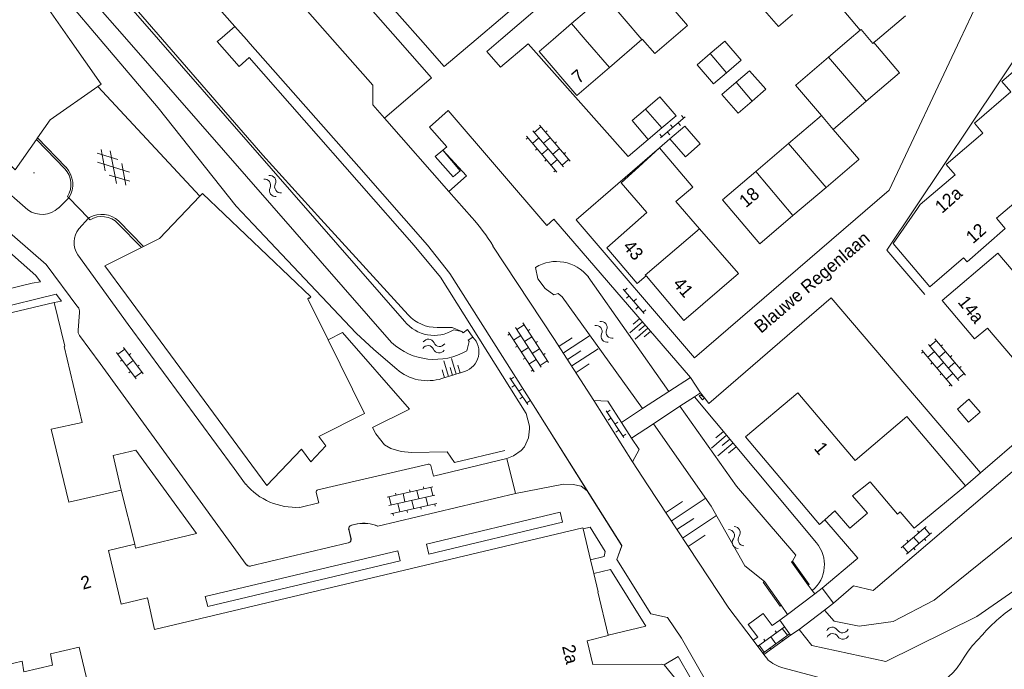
# Model space of a CAD drawing. Header units: metres. Extents: x 86385 to 87348, y 451052 to 451596.
# Tile 20 of 25: x 87032 to 87170, y 451162 to 451253. Entities that reach past the tile are written whole.
import ezdxf

# ---------------------------------------------------------------- set-up
doc = ezdxf.new("R2010")
doc.units = ezdxf.units.M
doc.linetypes.add('RI-HWA', pattern=[7.4, 5, -2.4])
doc.linetypes.add('RI-VWA', pattern=[11, 5, -3, 0, -3])
for name, color, linetype, lineweight in [('B-WE-RI-HWA_TRANSPORTLEIDING-G', 150, 'RI-HWA', 18), ('B-WE-RI-VWA_TRANSPORTLEIDING-G', 20, 'RI-VWA', 18), ('bijgebouw', 8, 'Continuous', 0), ('dakrand', 8, 'Continuous', 0), ('gesloten verharding 6', 8, 'Continuous', 0), ('hoofdgebouw', 8, 'Continuous', 0), ('huisnummer', 8, 'Continuous', 0), ('insteek sloot', 8, 'Continuous', 0), ('kant gesloten verharding', 8, 'Continuous', 0), ('kant open verharding', 8, 'Continuous', 0), ('kant verharding', 8, 'Continuous', 0), ('kant water (FD)', 8, 'Continuous', 0), ('kunstwerk', 8, 'Continuous', 0), ('muur', 8, 'Continuous', 0), ('open verharding 2', 8, 'Continuous', 0), ('open verharding 4', 8, 'Continuous', 0), ('open verharding 6', 8, 'Continuous', 0), ('overig lijnvormig object', 8, 'Continuous', 0), ('overig opstal', 8, 'Continuous', 0), ('straatnaam', 8, 'Continuous', 0), ('talud', 8, 'Continuous', 0), ('tussenmuur', 8, 'Continuous', 0), ('walbescherming', 8, 'Continuous', 0), ('water', 8, 'Continuous', 0)]:
    doc.layers.add(name, color=color, linetype=linetype, lineweight=lineweight)
doc.styles.add('Style-WORKING', font='WORKING.shx')

# ---------------------------------------------------------------- blocks, each defined once
blk = doc.blocks.new('OVTP6')
at = {"layer": 'open verharding 6', "color": 7, "linetype": 'Continuous', "lineweight": 0}
for p, q in [((0, 0), (4.5, 0)), ((0.25, 0), (0.25, 0.5)), ((1.25, 0), (1.25, -0.5)), ((2.25, 0), (2.25, 0.5)), ((3.25, 0), (3.25, -0.5)), ((4.25, 0), (4.25, 0.5))]:
    blk.add_line(p, q, dxfattribs=at)
blk = doc.blocks.new('TA')
at = {"layer": 'talud', "color": 7, "linetype": 'Continuous', "lineweight": 0}
for p, q in [((-0.5, 0), (-0.5, -0.5)), ((-0.25, 0), (-0.25, -1)), ((0, 0), (0, -0.5)), ((0.25, 0), (0.25, -1)), ((0.5, 0), (0.5, -0.5))]:
    blk.add_line(p, q, dxfattribs=at)
blk = doc.blocks.new('WA')
at = {"layer": 'water', "color": 7, "linetype": 'Continuous', "lineweight": 0}
for centre, start, end in [((0.73, 0), 28.0724, 151.9274), ((2.23, 0.8), 208.0724, 331.9274), ((0.73, -0.9), 28.0724, 151.9274), ((2.23, -0.1), 208.0724, 331.9274)]:
    blk.add_arc(centre, 0.85, start, end, dxfattribs=at)
blk = doc.blocks.new('OV2')
at = {"layer": 'open verharding 2', "color": 7, "linetype": 'Continuous', "lineweight": 0}
for p, q in [((0.27, -2.31), (0.27, 2.29)), ((0.27, 1.99), (1.47, 1.99)), ((1.47, -2.31), (1.47, 2.29)), ((-0.03, 0.99), (0.27, 0.99)), ((1.77, 0.99), (1.47, 0.99)), ((-0.03, -1.01), (0.27, -1.01)), ((0.27, -0.01), (1.47, -0.01)), ((1.77, -1.01), (1.47, -1.01)), ((0.27, -2.01), (1.47, -2.01))]:
    blk.add_line(p, q, dxfattribs=at)
blk = doc.blocks.new('OVTP4')
at = {"layer": 'open verharding 4', "color": 7, "linetype": 'Continuous', "lineweight": 0}
for p, q in [((1.3, 1.5), (1.3, 1.2)), ((3.3, 1.5), (3.3, 1.2)), ((5.3, 1.5), (5.3, 1.2)), ((0, 1.2), (6.6, 1.2)), ((0, 0), (6.6, 0)), ((0.3, 1.2), (0.3, 0)), ((1.3, 0), (1.3, -1.2)), ((2.3, 1.2), (2.3, 0)), ((3.3, 0), (3.3, -1.2)), ((4.3, 1.2), (4.3, 0)), ((5.3, 0), (5.3, -1.2)), ((6.3, 1.2), (6.3, 0)), ((0, -1.2), (6.6, -1.2)), ((0.3, -1.2), (0.3, -1.5)), ((2.3, -1.2), (2.3, -1.5)), ((4.3, -1.2), (4.3, -1.5)), ((6.3, -1.2), (6.3, -1.5))]:
    blk.add_line(p, q, dxfattribs=at)
blk = doc.blocks.new('GVTP6')
at = {"layer": 'gesloten verharding 6', "color": 7, "linetype": 'Continuous', "lineweight": 0}
for p, q in [((0, -0.4), (2.6, 1.2)), ((0, 0.4), (2.6, -1.2)), ((1, -1.2), (5, 1.2)), ((1, 1.2), (5, -1.2)), ((3.4, 1.2), (6, -0.4)), ((3.4, -1.2), (6, 0.4))]:
    blk.add_line(p, q, dxfattribs=at)
blk = doc.blocks.new('A$Cf75df683')
at = {"layer": 'bijgebouw', "linetype": 'Continuous', "lineweight": 13}
for p, q in [((87130.76, 451245.35), (87132.83, 451247.12)), ((87134.37, 451241.39), (87136.26, 451243.03)), ((87119.8, 451236.03), (87121.71, 451237.64))]:
    blk.add_line(p, q, dxfattribs=at)
at = {"layer": 'bijgebouw', "linetype": 'Continuous', "lineweight": 13, "flags": 128}
for points in [[(87137.75, 451256.16), (87135.77, 451254.45), (87138.05, 451251.8), (87140.01, 451253.5)], [(87132.83, 451247.12), (87130.56, 451249.77), (87128.51, 451248.02)], [(87128.51, 451248.02), (87126.68, 451246.46), (87128.94, 451243.8), (87130.76, 451245.35)], [(87136.26, 451243.03), (87134.01, 451245.64), (87132.12, 451244.01)], [(87132.12, 451244.01), (87130.13, 451242.29), (87132.39, 451239.68), (87134.37, 451241.39)], [(87121.71, 451237.64), (87123.71, 451239.32), (87121.45, 451241.98), (87119.44, 451240.27)], [(87119.44, 451240.27), (87117.56, 451238.66), (87119.8, 451236.03)], [(87122.86, 451236.09), (87124.93, 451237.88), (87127.1, 451235.4), (87125.04, 451233.6), (87122.86, 451236.09)]]:
    blk.add_lwpolyline(points, dxfattribs=at)
at = {"layer": 'dakrand', "linetype": 'Continuous', "lineweight": 0}
blk.add_line((87119, 451250.04), (87119.03, 451250), dxfattribs=at)
at = {"layer": 'dakrand', "linetype": 'Continuous', "lineweight": 0, "flags": 128}
for points in [[(87123.05, 451250), (87125.3, 451251.94), (87123.57, 451253.96)], [(87119.03, 451250), (87120.74, 451248.02), (87123.05, 451250)]]:
    blk.add_lwpolyline(points, dxfattribs=at)
at = {"layer": 'hoofdgebouw', "linetype": 'Continuous', "lineweight": 13}
for p, q in [((87113.7, 451256.15), (87109.1, 451252.22)), ((87151.91, 451250), (87155.8, 451253.32)), ((87109.1, 451252.22), (87106.51, 451250)), ((87149.48, 451251.31), (87147.95, 451250)), ((87114.4, 451246.1), (87118.94, 451249.99)), ((87118.94, 451249.99), (87118.95, 451250)), ((87118.95, 451250), (87119, 451250.04)), ((87147.95, 451250), (87145.07, 451247.55)), ((87151.39, 451249.56), (87151.91, 451250)), ((87145.07, 451247.55), (87140.46, 451243.62)), ((87034.37, 451236.24), (87034.21, 451236.01)), ((87139.46, 451235.45), (87134.87, 451231.53)), ((87144.7, 451229.32), (87149.28, 451233.23)), ((87140.08, 451225.39), (87144.7, 451229.32)), ((87049.2, 451221.03), (87048.94, 451220.9)), ((87119.54, 451216.91), (87119.57, 451216.88)), ((87036.7, 451213.23), (87028.45, 451211.28)), ((87036.7, 451213.23), (87038.18, 451207.09)), ((87047.97, 451179.4), (87046.05, 451186.99)), ((87110.72, 451181.55), (87111.75, 451177.22)), ((87111.75, 451177.22), (87112.2, 451175.34))]:
    blk.add_line(p, q, dxfattribs=at)
at = {"layer": 'hoofdgebouw', "linetype": 'Continuous', "lineweight": 13, "flags": 128}
for points in [[(87038.89, 451250), (87028.72, 451264.52), (87028.47, 451264.34), (87028.95, 451263.66), (87027.95, 451262.6), (87016.23, 451270.78), (87010.68, 451264.36), (87005.61, 451259.95)], [(87150.56, 451259.45), (87145.92, 451255.49), (87149.48, 451251.31)], [(87034.21, 451236.01), (87031.24, 451231.78), (87015.26, 451247.7), (87014.75, 451247.19), (87014.82, 451247.1), (87014.58, 451246.88), (87011.87, 451250)], [(87042.82, 451243.44), (87043.27, 451243.75), (87038.89, 451250)], [(87106.51, 451250), (87104.54, 451248.31), (87109.81, 451242.16), (87114.4, 451246.1)], [(87150.33, 451241.36), (87154.98, 451245.34), (87151.39, 451249.56)], [(87173.37, 451250), (87173.2, 451249.86), (87174.4, 451248.45), (87169.32, 451244.14), (87170.58, 451242.66), (87165.46, 451238.31), (87166.65, 451236.91), (87161.5, 451232.53), (87162.76, 451231.05), (87157.88, 451226.91), (87157.49, 451226.35), (87154.08, 451221.49), (87159.25, 451215.4), (87163.96, 451219.46), (87164.47, 451218.91), (87169.79, 451223.58), (87168.56, 451225.03), (87173.68, 451229.37), (87172.49, 451230.77), (87177.49, 451235.02), (87176.26, 451236.46), (87181.38, 451240.8), (87180.15, 451242.26), (87189.27, 451250)], [(87140.46, 451243.62), (87140.45, 451243.6), (87144.06, 451239.37), (87139.46, 451235.45)], [(87042.82, 451243.44), (87036.14, 451238.76), (87034.37, 451236.24)], [(87149.28, 451233.23), (87149.29, 451233.24), (87145.72, 451237.43), (87150.33, 451241.36)], [(87121.41, 451234.84), (87118.49, 451232.2), (87116.03, 451229.95), (87119.65, 451225.81), (87114.02, 451220.88), (87118.27, 451215.86), (87119.53, 451216.93)], [(87127, 451223.54), (87123.69, 451227.35), (87126.05, 451229.35), (87121.41, 451234.84)], [(87134.87, 451231.53), (87130.23, 451227.58), (87135.46, 451221.44), (87140.08, 451225.39)], [(87075.03, 451207.99), (87072.19, 451213.72), (87072.33, 451213.86), (87072.4, 451213.79), (87072.62, 451214.02), (87057.44, 451228.46), (87057.09, 451228.08)], [(87057.09, 451228.08), (87051.44, 451222.15), (87049.2, 451221.03)], [(87119.57, 451216.88), (87124.79, 451210.71), (87132.45, 451217.28), (87127, 451223.54)], [(87048.94, 451220.9), (87043.8, 451218.34), (87046.83, 451214.24), (87066.46, 451187.64), (87071.29, 451192.71), (87072.59, 451190.94), (87074.71, 451193.16), (87073.71, 451194.48), (87080.13, 451197.68), (87075.03, 451207.99)], [(87183.86, 451206.26), (87174.96, 451216.73), (87173.05, 451215.09), (87168.76, 451220.14), (87160.94, 451213.49), (87165.5, 451208.12), (87167.3, 451209.65), (87175.93, 451199.51), (87183.86, 451206.26)], [(87119.53, 451216.93), (87119.53, 451216.93), (87119.54, 451216.91)], [(87046.05, 451186.99), (87038.76, 451185.27), (87036.3, 451195.49), (87040.62, 451196.45), (87038.11, 451207.07), (87038.18, 451207.09)], [(87164.23, 451187.58), (87155.99, 451197.26), (87148.76, 451191.13), (87140.74, 451200.57), (87133.44, 451194.41), (87143.81, 451182.18), (87144.54, 451182.83)], [(87164.23, 451187.58), (87157.02, 451181.66), (87155.07, 451183.94), (87154.7, 451183.62), (87150.88, 451188.14), (87148.4, 451186.17), (87150.51, 451183.74), (87148.03, 451181.67), (87145.94, 451184.09), (87144.54, 451182.83)], [(87050.75, 451167.49), (87110.68, 451181.7), (87110.72, 451181.55)], [(87050.75, 451167.49), (87049.74, 451171.92), (87046.07, 451171.05), (87044.28, 451178.54), (87047.97, 451179.4)], [(87112.2, 451175.34), (87112.82, 451172.75), (87112.77, 451172.74), (87114.21, 451166.7)], [(87114.21, 451166.7), (87114.23, 451166.63), (87111.27, 451165.92), (87112.07, 451162.58), (87121.75, 451162.65), (87122.03, 451162.53), (87122.04, 451162.52)], [(87032.38, 451130.44), (87032.52, 451130.48), (87025.17, 451161.39), (87032.2, 451163.06), (87032.45, 451161.57), (87036.48, 451162.5), (87036.2, 451164.08), (87040.18, 451165.03)], [(87046.74, 451137.53), (87045.49, 451142.75), (87040.18, 451165.03)], [(87122.04, 451162.52), (87125.11, 451158.75), (87128.16, 451154.98), (87128.25, 451154.65), (87126.19, 451145.2), (87125.97, 451144.93), (87123.56, 451143.74)]]:
    blk.add_lwpolyline(points, dxfattribs=at)
at = {"layer": 'insteek sloot', "linetype": 'Continuous', "lineweight": 0}
for p, q in [((87086.25, 451211.47), (87074.01, 451224.87)), ((87090.96, 451202.58), (87094.13, 451203.58)), ((87143.36, 451179.6), (87126.3, 451200.03))]:
    blk.add_line(p, q, dxfattribs=at)
at = {"layer": 'insteek sloot', "linetype": 'Continuous', "lineweight": 0, "flags": 128}
for points in [[(87051.85, 451250), (87005.86, 451302.98), (87005.46, 451303.77), (87005.12, 451306.61)], [(87000, 451300.62), (87029.85, 451265.71), (87043.15, 451250)], [(87043.15, 451250), (87051.25, 451240.43), (87062.17, 451226.71), (87064.53, 451224.16)], [(87074.01, 451224.87), (87065.89, 451233.84), (87051.85, 451250)], [(87064.53, 451224.16), (87078.94, 451208.91), (87081.41, 451206.65), (87084.63, 451203.88)], [(87093.74, 451209.18), (87092.39, 451209.72), (87090.29, 451209.72)]]:
    blk.add_lwpolyline(points, dxfattribs=at)
at = {"layer": 'insteek sloot', "linetype": 'Continuous', "lineweight": 0}
for centre, radius, start, end in [((87090.24, 451215.13), 5.41, 222.4963, 270.5252), ((87093.24, 451206.33), 2.89, 287.915, 45.1152), ((87088.97, 451208.96), 6.68, 229.4852, 287.3736), ((87139.73, 451176.56), 4.74, 310.1227, 39.9178)]:
    blk.add_arc(centre, radius, start, end, dxfattribs=at)
at = {"layer": 'kant gesloten verharding', "linetype": 'Continuous', "lineweight": 0}
for p, q in [((87057.09, 451228.08), (87042.82, 451243.44)), ((87038.74, 451227.84), (87041.52, 451225.02))]:
    blk.add_line(p, q, dxfattribs=at)
at = {"layer": 'kant open verharding', "linetype": 'Continuous', "lineweight": 0}
for p, q in [((87059.86, 451250), (87061.98, 451251.84)), ((87033.02, 451226.17), (87022.27, 451235.48)), ((87038.74, 451227.84), (87037.3, 451226.43)), ((87040.16, 451223.53), (87041.52, 451225.02)), ((87040.25, 451211.84), (87040.05, 451209.37)), ((87104.06, 451198.37), (87111.29, 451186.9)), ((87100.04, 451191.4), (87101.23, 451186.52)), ((87073.61, 451187), (87089.06, 451190.61)), ((87101.23, 451186.52), (87082, 451181.92)), ((87078.3, 451182.09), (87079.09, 451182.25)), ((87078.33, 451182.06), (87079.12, 451182.24)), ((87078.22, 451180.2), (87077.91, 451181.49)), ((87078.25, 451180.22), (87077.95, 451181.47)), ((87064.09, 451176.35), (87077.83, 451179.62)), ((87136.02, 451163.97), (87134.5, 451165.97)), ((87136.55, 451163.27), (87136.02, 451163.97)), ((87164.61, 451164.46), (87164.03, 451163.62)), ((87152.14, 451158.56), (87138.67, 451162.14))]:
    blk.add_line(p, q, dxfattribs=at)
at = {"layer": 'kant open verharding', "linetype": 'Continuous', "lineweight": 0, "flags": 128}
for points in [[(87090.76, 451216.78), (87087.05, 451221.19), (87063.97, 451247.46), (87062.57, 451246.21), (87059.51, 451249.7), (87059.86, 451250)], [(87022.36, 451230), (87035.58, 451218.54), (87040.03, 451212.57)], [(87021.79, 451227.88), (87034.13, 451217.01), (87034.79, 451216.11), (87033.64, 451215.9), (87026.1, 451214.08)], [(87063.49, 451187.83), (87061.89, 451189.98), (87047.06, 451210.13), (87040.01, 451219.87)], [(87036.7, 451213.23), (87037.71, 451213.42), (87036.99, 451214.36), (87028.2, 451212.25), (87028.45, 451211.28)], [(87040.24, 451208.62), (87043.12, 451204.7), (87063.56, 451176.58)], [(87099.77, 451192.52), (87092.7, 451190.83), (87091.68, 451192.32), (87086.68, 451192.22), (87085.24, 451192.38), (87083.8, 451192.79), (87082.92, 451193.31), (87081.72, 451194.83), (87081.25, 451195.74), (87086.42, 451198.29), (87077.05, 451209.01), (87075.03, 451207.99)], [(87115.45, 451177.28), (87116.15, 451179.25), (87103.94, 451198.54)], [(87046.05, 451186.99), (87044.94, 451191.83), (87048.13, 451192.57), (87056.61, 451180.91), (87048.1, 451178.87), (87047.97, 451179.4)], [(87089.42, 451190.4), (87089.79, 451188.95), (87100.04, 451191.4)], [(87134.5, 451165.97), (87131.09, 451170.48), (87119.7, 451187.72)], [(87071.06, 451184.57), (87073.73, 451185.2), (87073.38, 451186.63)], [(87111.29, 451186.9), (87116.14, 451179.19), (87115.45, 451177.28), (87120.2, 451169.66), (87122.54, 451169.16), (87124.46, 451166.25), (87128.97, 451158.42), (87130.08, 451156.72)], [(87089.14, 451178.04), (87088.8, 451179.43), (87107.5, 451183.9), (87107.84, 451182.51), (87089.14, 451178.04)], [(87110.72, 451181.55), (87111.72, 451181.8), (87113.81, 451178.41), (87113.68, 451177.7), (87111.75, 451177.22)], [(87057.82, 451172.12), (87084.77, 451178.49), (87085.13, 451177.07), (87058.18, 451170.7), (87057.82, 451172.12)], [(87112.2, 451175.34), (87114.55, 451175.87), (87119.49, 451167.93), (87114.21, 451166.7)], [(87122.04, 451162.52), (87124.03, 451163.69), (87127.63, 451157.37), (87128.52, 451156.18)]]:
    blk.add_lwpolyline(points, dxfattribs=at)
at = {"layer": 'kant open verharding', "linetype": 'Continuous', "lineweight": 0, "extrusion": (0, 0, -1)}
for centre, radius, start, end in [((-87035, 451228.9), 3.37, 227.024, 305.915), ((-87042.6, 451221.6), 3.11, 326.3379, 38.421), ((-87039.27, 451211.95), 0.987, 140.8879, 186.3754), ((-87089.1, 451190.27), 0.344, 82.1139, 158.6123), ((-87073.68, 451186.7), 0.309, 346.4356, 76.6593), ((-87078.43, 451181.57), 0.531, 351.1521, 75.9619), ((-87078.42, 451181.59), 0.478, 345.3002, 79.6797), ((-87080.06, 451177.81), 4.54, 77.581, 115.2245), ((-87080.04, 451177.52), 4.81, 78.9172, 113.4038), ((-87140.01, 451167.24), 5.27, 284.7397, 311.0399), ((-87154.88, 451168.62), 10.43, 208.6334, 285.2093)]:
    blk.add_arc(centre, radius, start, end, dxfattribs=at)
at = {"layer": 'kant open verharding', "linetype": 'Continuous', "lineweight": 0}
for centre, radius, start, end in [((87041.14, 451209.25), 1.1, 173.7569, 214.9949), ((87070.55, 451193.82), 9.26, 220.3553, 273.1837), ((87077.76, 451180.09), 0.478, 278.5002, 13.5789), ((87077.78, 451180.08), 0.484, 282.0498, 16.5205), ((87063.99, 451176.84), 0.493, 211.6028, 282.0264), ((87064.08, 451176.85), 0.509, 216.1425, 281.3024)]:
    blk.add_arc(centre, radius, start, end, dxfattribs=at)
at = {"layer": 'kant verharding', "linetype": 'Continuous', "lineweight": 0}
for p, q in [((87087.94, 451250), (87048.14, 451295.15)), ((87104.52, 451257.48), (87095.75, 451250)), ((87061.98, 451251.84), (87063.61, 451250)), ((87091.94, 451228.76), (87082.91, 451239)), ((87121.41, 451234.84), (87122.86, 451236.09)), ((87095.15, 451225.09), (87091.94, 451228.76)), ((87090.76, 451216.78), (87102.73, 451197.71)), ((87184.71, 451205.28), (87166.31, 451189.39)), ((87117.64, 451190.93), (87112.19, 451199.49)), ((87127.7, 451199.87), (87127.15, 451200.58)), ((87117.49, 451194.26), (87116.07, 451196.44)), ((87119.7, 451187.72), (87117.64, 451190.93)), ((87166.31, 451189.39), (87164.23, 451187.58)), ((87144.17, 451173.25), (87145.73, 451171.19)), ((87139.73, 451166.67), (87136.02, 451163.97))]:
    blk.add_line(p, q, dxfattribs=at)
at = {"layer": 'kant verharding', "linetype": 'Continuous', "lineweight": 0, "flags": 128}
for points in [[(87007.86, 451310), (87028.89, 451289.13), (87061.98, 451251.84)], [(87084.8, 451250), (87049.29, 451290.29), (87047.2, 451288.44), (87046.56, 451289.22), (87042.86, 451288.41), (87040.78, 451286.56)], [(87075.63, 451250), (87071.43, 451254.74), (87068.61, 451255.14), (87067.42, 451256.49), (87067.5, 451259.26), (87044.39, 451285.36), (87041.55, 451285.72), (87040.78, 451286.56)], [(87160.6, 451276.94), (87170.63, 451265.14), (87163.48, 451250)], [(87119.65, 451267.53), (87109.78, 451259.07), (87099.18, 451250)], [(87063.61, 451250), (87064.14, 451249.4), (87079.32, 451232.21)], [(87082.91, 451239), (87081.3, 451240.85), (87081.28, 451243.62), (87075.63, 451250)], [(87082.91, 451239), (87089.51, 451244.66), (87084.8, 451250)], [(87095.75, 451250), (87091.29, 451246.2), (87087.94, 451250)], [(87099.18, 451250), (87097.23, 451248.33), (87099.14, 451246.15), (87103.03, 451249.41), (87117, 451233.63), (87119.8, 451236.03)], [(87163.48, 451250), (87153.53, 451228.91), (87126.3, 451205.47), (87109.72, 451224.8), (87121.41, 451234.84)], [(87145.73, 451171.19), (87148.56, 451173.59), (87151.28, 451172.92), (87190.22, 451206.14), (87194.92, 451205.76), (87204.07, 451213.59), (87218.08, 451219.13), (87252.83, 451248.68), (87254.37, 451250)], [(87158.55, 451214.34), (87153.23, 451220.53), (87172.96, 451250)], [(87125.72, 451202.74), (87106.61, 451224.85), (87105.64, 451223.97), (87091.85, 451240.05), (87089.2, 451237.76), (87091.64, 451235), (87091.06, 451234.53)], [(87091.06, 451234.53), (87094.39, 451230.93), (87091.94, 451228.76)], [(87104.06, 451198.37), (87092.07, 451217.28), (87088.96, 451221.24), (87079.32, 451232.21)], [(87112.19, 451199.49), (87106.6, 451208.19), (87098.1, 451221.11)], [(87166.31, 451189.39), (87145.41, 451213.86), (87128.31, 451199.09), (87127.7, 451199.87)], [(87116.07, 451196.44), (87114.15, 451199.41), (87112.19, 451199.49)], [(87164.69, 451199.68), (87163.09, 451198.32), (87164.65, 451196.49), (87166.25, 451197.86), (87164.69, 451199.68)], [(87102.73, 451197.71), (87103.19, 451195.93), (87103.19, 451195.57), (87103.07, 451194.27), (87102.5, 451193.05), (87102.03, 451192.5), (87100.96, 451191.79), (87100.04, 451191.4)], [(87117.64, 451190.93), (87118.56, 451192.68), (87117.49, 451194.26)], [(87101.23, 451186.52), (87107.99, 451187.79), (87109.33, 451187.78), (87110.44, 451187.54), (87111.29, 451186.9)], [(87144.54, 451182.83), (87149.16, 451177.47), (87144.17, 451173.25)], [(87138.24, 451168.77), (87137.15, 451168.04), (87135.91, 451169.74), (87133.82, 451168.18), (87135.16, 451166.43), (87134.5, 451165.97)], [(87166.59, 451166.76), (87165.22, 451165.24), (87164.61, 451164.46)]]:
    blk.add_lwpolyline(points, dxfattribs=at)
at = {"layer": 'kant verharding', "linetype": 'Continuous', "lineweight": 0}
for centre, radius, start, end in [((87076.12, 451207.93), 25.63, 30.9345, 42.033), ((87183.21, 451152.31), 22.02, 122.3333, 139.0017)]:
    blk.add_arc(centre, radius, start, end, dxfattribs=at)
at = {"layer": 'kant water (FD)', "linetype": 'Continuous', "lineweight": 0}
for p, q in [((87000, 451303.62), (87046.86, 451250)), ((87046.86, 451250), (87083.91, 451207.61)), ((87051.28, 451250), (87085.74, 451210.61)), ((87092.6, 451209.4), (87093.74, 451209.18))]:
    blk.add_line(p, q, dxfattribs=at)
at = {"layer": 'kant water (FD)', "linetype": 'Continuous', "lineweight": 0, "flags": 128}
for points in [[(87004.14, 451307.83), (87004.9, 451306.87), (87004.27, 451306.33), (87004.51, 451306.08), (87003.75, 451304.33), (87051.28, 451250)], [(87282.1, 451250), (87268.61, 451240.56), (87165.81, 451169.29), (87153.06, 451163.02), (87142.71, 451165.23), (87140.94, 451167.5)], [(87246.24, 451232.29), (87231.24, 451222.88), (87200.63, 451204.22), (87197.28, 451201.77), (87159.84, 451171.58), (87154.08, 451168.61), (87149.35, 451167.95), (87145.84, 451168.65), (87144.48, 451170.21)], [(87095.28, 451208.38), (87094.54, 451209.42), (87093.91, 451208.96), (87093.74, 451209.18)], [(87094.44, 451206.47), (87094.76, 451207.76), (87094.62, 451207.93), (87095.28, 451208.38)]]:
    blk.add_lwpolyline(points, dxfattribs=at)
at = {"layer": 'kant water (FD)', "linetype": 'Continuous', "lineweight": 0}
for centre, radius, start, end in [((87089.85, 451213.85), 5.24, 218.3168, 301.6873), ((87089.95, 451214.19), 8.93, 227.4426, 300.1935)]:
    blk.add_arc(centre, radius, start, end, dxfattribs=at)
at = {"layer": 'kunstwerk', "linetype": 'Continuous', "lineweight": 13}
for p, q in [((87122.69, 451200.77), (87125.72, 451202.74)), ((87127.15, 451200.58), (87125.72, 451202.74)), ((87119.02, 451198.39), (87122.69, 451200.77)), ((87124.24, 451198.7), (87126.3, 451200.03)), ((87126.3, 451200.03), (87127.15, 451200.58)), ((87116.07, 451196.44), (87119.02, 451198.39)), ((87120.55, 451196.27), (87124.24, 451198.7)), ((87117.49, 451194.26), (87120.55, 451196.27)), ((87143.15, 451172.48), (87139.32, 451169.59)), ((87144.17, 451173.25), (87143.15, 451172.48)), ((87145.73, 451171.19), (87144.48, 451170.21)), ((87139.32, 451169.59), (87138.24, 451168.77)), ((87144.48, 451170.21), (87140.94, 451167.5)), ((87139.73, 451166.67), (87138.24, 451168.77)), ((87140.94, 451167.5), (87139.73, 451166.67))]:
    blk.add_line(p, q, dxfattribs=at)
at = {"layer": 'muur', "linetype": 'Continuous', "lineweight": 0}
for p, q in [((87038.2, 451231.9), (87034.21, 451236.01)), ((87034.37, 451236.24), (87038.35, 451232.15)), ((87038.74, 451227.84), (87038.56, 451228.06)), ((87041.52, 451225.02), (87041.65, 451225.11)), ((87041.52, 451225.02), (87041.71, 451224.8)), ((87045.62, 451224.28), (87048.94, 451220.9)), ((87045.71, 451224.64), (87049.2, 451221.03)), ((87138.43, 451170.87), (87136.07, 451174.18))]:
    blk.add_line(p, q, dxfattribs=at)
at = {"layer": 'muur', "linetype": 'Continuous', "lineweight": 0, "flags": 128}
for points in [[(87142.18, 451173.68), (87139.86, 451176.95), (87140, 451177.06)], [(87142.18, 451173.68), (87142.36, 451173.79), (87140, 451177.06)], [(87138.43, 451170.87), (87138.27, 451170.76), (87135.89, 451174.1), (87136.07, 451174.18)]]:
    blk.add_lwpolyline(points, dxfattribs=at)
at = {"layer": 'muur', "linetype": 'Continuous', "lineweight": 0}
blk.add_arc((87035.88, 451229.75), 3.17, 327.7429, 42.8449, dxfattribs=at)
at = {"layer": 'muur', "linetype": 'Continuous', "lineweight": 0, "extrusion": (0, 0, -1)}
for centre, radius, start, end in [((-87035.76, 451229.74), 3.54, 137.1397, 212.4258), ((-87043.35, 451222), 3.54, 61.3545, 131.7386), ((-87043.34, 451222.05), 3.19, 59.4015, 135.6668)]:
    blk.add_arc(centre, radius, start, end, dxfattribs=at)
at = {"layer": 'overig lijnvormig object', "linetype": 'Continuous', "lineweight": 0, "flags": 128}
blk.add_lwpolyline([(87127.7, 451199.87), (87127.43, 451199.62), (87126.93, 451200.16), (87127.17, 451200.31), (87127.7, 451199.87)], dxfattribs=at)
at = {"layer": 'overig opstal', "linetype": 'Continuous', "lineweight": 13, "flags": 128}
blk.add_lwpolyline([(87091.06, 451234.53), (87090.02, 451233.63), (87092.53, 451230.79), (87093.51, 451231.65), (87091.06, 451234.53)], dxfattribs=at)
at = {"layer": 'tussenmuur', "linetype": 'Continuous', "lineweight": 0}
for p, q in [((87113.7, 451256.15), (87118.94, 451250)), ((87111.02, 451250), (87109.1, 451252.22)), ((87114.4, 451246.1), (87111.02, 451250)), ((87118.94, 451250), (87118.94, 451249.99)), ((87130.76, 451245.35), (87128.51, 451248.02)), ((87145.07, 451247.55), (87150.33, 451241.36)), ((87134.37, 451241.39), (87132.12, 451244.01)), ((87121.71, 451237.64), (87119.44, 451240.27)), ((87145.72, 451237.43), (87144.06, 451239.37)), ((87139.46, 451235.45), (87144.7, 451229.32)), ((87134.87, 451231.53), (87140.08, 451225.39))]:
    blk.add_line(p, q, dxfattribs=at)
at = {"layer": 'tussenmuur', "linetype": 'Continuous', "lineweight": 0, "flags": 128}
for points in [[(87150.8, 451250), (87149.6, 451251.41), (87149.48, 451251.31)], [(87151.39, 451249.56), (87151.27, 451249.45), (87150.8, 451250)], [(87127, 451223.54), (87119.39, 451217.05), (87119.53, 451216.93)], [(87119.57, 451216.88), (87119.57, 451216.88), (87119.54, 451216.91)]]:
    blk.add_lwpolyline(points, dxfattribs=at)
at = {"layer": 'walbescherming', "linetype": 'Continuous', "lineweight": 0}
for p, q in [((87122.69, 451200.77), (87111.44, 451216.79)), ((87142.78, 451172.94), (87142.18, 451173.68)), ((87143.15, 451172.48), (87142.78, 451172.94)), ((87139.32, 451169.59), (87138.43, 451170.87))]:
    blk.add_line(p, q, dxfattribs=at)
at = {"layer": 'walbescherming', "linetype": 'Continuous', "lineweight": 0, "flags": 128}
for points in [[(87104.05, 451218.12), (87104.36, 451216.54), (87105.4, 451215.18), (87106.6, 451214.27), (87107.22, 451214.46), (87107.79, 451214.03), (87119.02, 451198.39)], [(87140, 451177.06), (87140.48, 451177.9), (87132.16, 451187.55), (87124.24, 451198.7)], [(87136.07, 451174.18), (87133.34, 451176.38), (87128.64, 451184.72), (87120.55, 451196.27)]]:
    blk.add_lwpolyline(points, dxfattribs=at)
at = {"layer": 'walbescherming', "linetype": 'Continuous', "lineweight": 0}
blk.add_arc((87107, 451213.29), 5.66, 38.26, 121.3324, dxfattribs=at)
at = {"layer": 'gesloten verharding 6', "linetype": 'Continuous', "lineweight": 0, "rotation": 311.9616739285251}
blk.add_blockref('GVTP6', (87042.99, 451234.37), dxfattribs=at)
at = {"layer": 'open verharding 2', "linetype": 'Continuous', "lineweight": 0}
for p, rotation in [((87047.99, 451205.24), 216.4572100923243), ((87156.78, 451180.62), 310.5391517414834), ((87136.82, 451166.69), 306.0442350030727)]:
    blk.add_blockref('OV2', p, dxfattribs=dict(at, rotation=rotation))
at = {"layer": 'open verharding 4', "linetype": 'Continuous', "lineweight": 0}
for p, rotation in [((87103.69, 451237.24), 310.3776297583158), ((87101.27, 451209.71), 302.8797819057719), ((87159.03, 451207.34), 310.2161813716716), ((87083.54, 451184.81), 12.89576437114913)]:
    blk.add_blockref('OVTP4', p, dxfattribs=dict(at, rotation=rotation))
at = {"layer": 'open verharding 6', "linetype": 'Continuous', "lineweight": 0}
for p, rotation in [((87121.56, 451236.24), 40.49558299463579), ((87116.32, 451215.09), 310.9432621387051), ((87100.45, 451202.7), 304.1190628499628), ((87113.92, 451198.07), 303.5788137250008)]:
    blk.add_blockref('OVTP6', p, dxfattribs=dict(at, rotation=rotation))
at = {"layer": 'talud', "linetype": 'Continuous', "lineweight": 0}
for p, xscale, yscale, zscale, rotation in [((87119.39, 451210.06), 2.342397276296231, 2.342397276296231, 2.342397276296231, 311.1053889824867), ((87108.55, 451205.26), 4.378413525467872, 4.378413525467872, 4.378413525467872, 123.1928342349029), ((87092.42, 451203.03), 2.278860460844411, 2.278860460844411, 2.278860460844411, 196.6775704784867), ((87131.24, 451194.12), 2.790198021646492, 2.790198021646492, 2.790198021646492, 310.0132778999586), ((87123.84, 451181.45), 5.695661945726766, 5.695661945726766, 5.695661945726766, 123.7095976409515)]:
    blk.add_blockref('TA', p, dxfattribs=dict(at, xscale=xscale, yscale=yscale, zscale=zscale, rotation=rotation))
at = {"layer": 'water', "linetype": 'Continuous', "lineweight": 0}
for p, rotation in [((87066.44, 451230.74), 305.9305189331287), ((87112.76, 451210.3), 308.8298249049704), ((87088.34, 451207.3), 355.2411143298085), ((87131.52, 451181.69), 296.7444202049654), ((87144.84, 451166.91), 4.012171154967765)]:
    blk.add_blockref('WA', p, dxfattribs=dict(at, rotation=rotation))
at = {"layer": 'huisnummer', "linetype": 'Continuous', "lineweight": 0, "style": 'Style-WORKING'}
for s, rotation, p in [('7', 40.7007, (87110.09, 451243.73)), ('18', 40.3776, (87133.5, 451226.39)), ('12a', 41.5146, (87160.93, 451225.59)), ('12', 41.5146, (87165.26, 451221.34)), ('43', 310.6199, (87116.19, 451220.98)), ('41', 310.7007, (87123.18, 451215.77)), ('14a', 308.991, (87163.05, 451213.25)), ('1', 310.0917, (87142.93, 451192.77)), ('2', 16.2602, (87040.73, 451173.04)), ('2a', 283.4111, (87107.75, 451165.13))]:
    blk.add_text(s, height=1.8, rotation=rotation, dxfattribs=at).set_placement(p)
at = {"layer": 'straatnaam', "linetype": 'Continuous', "lineweight": 13, "style": 'Style-WORKING'}
blk.add_text('Blauwe Regenlaan', height=1.8, rotation=40.3776, dxfattribs=at).set_placement((87135.61, 451208.82))

msp = doc.modelspace()

# ---------------------------------------------------------------- linework, layer by layer
at = {"layer": 'B-WE-RI-VWA_TRANSPORTLEIDING-G'}
msp.add_line((87023.03, 451233.99, -2.71), (87033.95, 451231.33), dxfattribs=at)

# ---------------------------------------------------------------- block references
at = {"layer": 'B-WE-RI-HWA_TRANSPORTLEIDING-G'}
msp.add_blockref('A$Cf75df683', (0, 0), dxfattribs=at)

doc.saveas('drawing.dxf')
